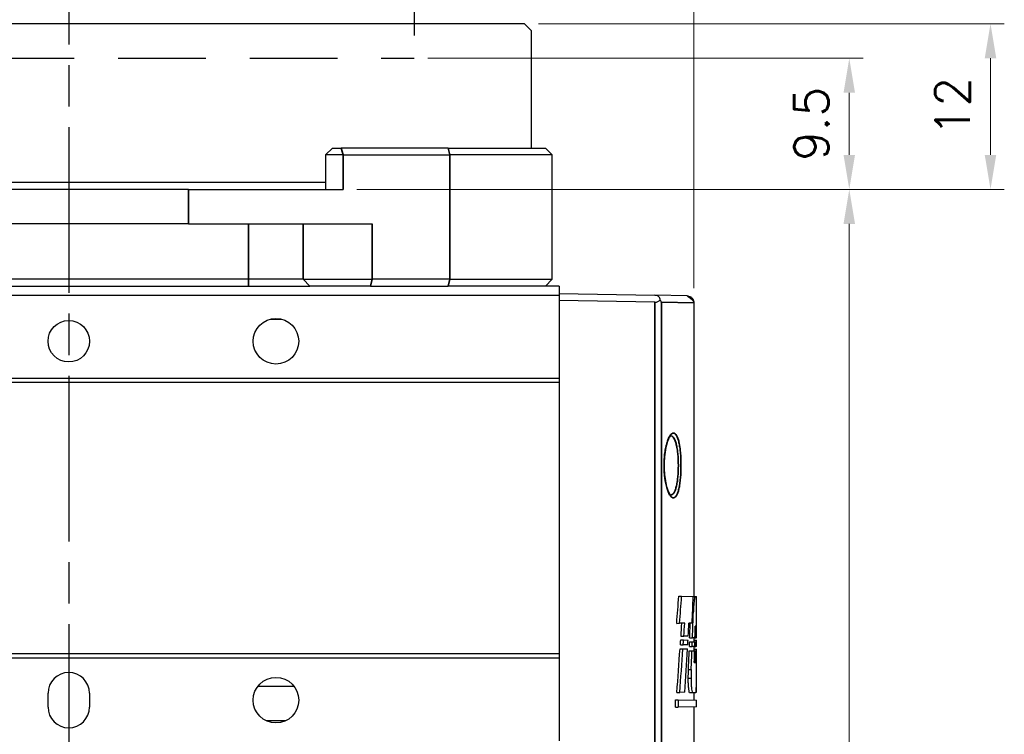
# Model space of a CAD drawing. Header units: millimetres. Extents: x 399 to 6076, y -1991 to 1602.
# Tile 54 of 256: x 4641 to 4712, y -1794 to -1742. Entities that reach past the tile are written whole.
import ezdxf

# ---------------------------------------------------------------- set-up
doc = ezdxf.new("R2010")
doc.units = ezdxf.units.MM
doc.linetypes.add('AM_ISO08W050', pattern=[18, 12, -1.5, 3, -1.5])
doc.linetypes.add('HIDDEN', pattern=[9.525, 6.35, -3.175])
for name, color, linetype, lineweight in [('AM_5', 3, 'Continuous', 25), ('AM_7', 4, 'AM_ISO08W050', 25), ('可見 (ISO)', 7, 'Continuous', 25), ('窄部可見 (ISO)', 7, 'Continuous', 35)]:
    doc.layers.add(name, color=color, linetype=linetype, lineweight=lineweight)
doc.styles.add('尺寸標註', font='romans.shx', dxfattribs={"bigfont": 'CHINESET.SHX'})
doc.dimstyles.new('CNS1$0', dxfattribs={"dimtxt": 2.5, "dimasz": 2.5, "dimexe": 1, "dimexo": 1, "dimgap": 1.5, "dimtad": 1, "dimtoh": 1, "dimdec": 1, "dimdsep": 46, "dimtxsty": '尺寸標註', "dimcen": 0, "dimclrd": 2, "dimclre": 2, "dimclrt": 1, "dimadec": 0, "dimazin": 2, "dimtp": 0.1, "dimtm": 0.1, "dimtfac": 0.71, "dimtdec": 1, "dimtmove": 0, "dimatfit": 0, "dimfxl": 0, "dimlwd": 13, "dimlwe": 13, "dimarcsym": 0})

# ---------------------------------------------------------------- blocks, each defined once
blk = doc.blocks.new('*D353')
at = {"layer": 'AM_5', "color": 2, "lineweight": 13}
for p, q in [((4644.155, -1730.644), (4644.155, -1716.644)), ((4689.402, -1761.29), (4689.402, -1716.644)), ((4646.655, -1717.644), (4686.902, -1717.644))]:
    blk.add_line(p, q, dxfattribs=at)
at = {"layer": 'AM_5', "color": 2}
for points in [[(4646.655, -1717.228), (4646.655, -1718.061), (4644.155, -1717.644)], [(4686.902, -1717.228), (4686.902, -1718.061), (4689.402, -1717.644)]]:
    blk.add_solid(points, dxfattribs=at)
at = {"layer": 'Defpoints', "color": 0}
for p in [(4689.402, -1717.644), (4644.155, -1731.644), (4689.402, -1762.29)]:
    blk.add_point(p, dxfattribs=at)
at = {"layer": 'AM_5', "color": 1, "insert": (4666.778, -1714.894), "char_height": 2.5, "attachment_point": 5, "style": '尺寸標註'}
blk.add_mtext('45.2', dxfattribs=at)
blk = doc.blocks.new('*D354')
at = {"layer": 'AM_5', "color": 2, "lineweight": 13}
for p, q in [((4602.155, -1761.107), (4602.155, -1706.644)), ((4689.402, -1761.29), (4689.402, -1706.644)), ((4604.655, -1707.644), (4686.902, -1707.644))]:
    blk.add_line(p, q, dxfattribs=at)
at = {"layer": 'AM_5', "color": 2}
for points in [[(4604.655, -1707.228), (4604.655, -1708.061), (4602.155, -1707.644)], [(4686.902, -1707.228), (4686.902, -1708.061), (4689.402, -1707.644)]]:
    blk.add_solid(points, dxfattribs=at)
at = {"layer": 'Defpoints', "color": 0}
for p in [(4689.402, -1707.644), (4602.155, -1762.107), (4689.402, -1762.29)]:
    blk.add_point(p, dxfattribs=at)
at = {"layer": 'AM_5', "color": 1, "insert": (4645.778, -1704.894), "char_height": 2.5, "attachment_point": 5, "style": '尺寸標註'}
blk.add_mtext('87.2', dxfattribs=at)
blk = doc.blocks.new('*D355')
at = {"layer": 'AM_5', "color": 2, "lineweight": 13}
for p, q in [((4572.085, -1763.994), (4572.085, -1694.144)), ((4689.402, -1761.29), (4689.402, -1694.144)), ((4686.902, -1695.144), (4574.585, -1695.144))]:
    blk.add_line(p, q, dxfattribs=at)
at = {"layer": 'AM_5', "color": 2}
for points in [[(4574.585, -1694.728), (4574.585, -1695.561), (4572.085, -1695.144)], [(4686.902, -1694.728), (4686.902, -1695.561), (4689.402, -1695.144)]]:
    blk.add_solid(points, dxfattribs=at)
at = {"layer": 'Defpoints', "color": 0}
for p in [(4572.085, -1695.144), (4689.402, -1762.29), (4572.085, -1764.994)]:
    blk.add_point(p, dxfattribs=at)
at = {"layer": 'AM_5', "color": 1, "insert": (4630.743, -1692.394), "char_height": 2.5, "attachment_point": 5, "style": '尺寸標註'}
blk.add_mtext('117.3', dxfattribs=at)
blk = doc.blocks.new('*D356')
at = {"layer": 'AM_5', "color": 2, "lineweight": 13}
for p, q in [((4665.007, -1754.144), (4701.655, -1754.144)), ((4700.655, -1840.644), (4700.655, -1756.644)), ((4664.134, -1843.144), (4701.655, -1843.144))]:
    blk.add_line(p, q, dxfattribs=at)
at = {"layer": 'AM_5', "color": 2}
for points in [[(4700.238, -1756.644), (4701.072, -1756.644), (4700.655, -1754.144)], [(4700.238, -1840.644), (4701.072, -1840.644), (4700.655, -1843.144)]]:
    blk.add_solid(points, dxfattribs=at)
at = {"layer": 'Defpoints', "color": 0}
for p in [(4664.007, -1754.144), (4700.655, -1754.144), (4663.134, -1843.144)]:
    blk.add_point(p, dxfattribs=at)
at = {"layer": 'AM_5', "color": 1, "insert": (4697.905, -1798.644), "char_height": 2.5, "attachment_point": 5, "rotation": 90, "style": '尺寸標註'}
blk.add_mtext('89', dxfattribs=at)
blk = doc.blocks.new('*D413')
at = {"layer": 'AM_5', "color": 2, "lineweight": 13}
for p, q in [((4670.155, -1744.644), (4701.655, -1744.644)), ((4700.655, -1751.644), (4700.655, -1747.144)), ((4665.007, -1754.144), (4701.655, -1754.144))]:
    blk.add_line(p, q, dxfattribs=at)
at = {"layer": 'AM_5', "color": 2}
for points in [[(4700.238, -1747.144), (4701.072, -1747.144), (4700.655, -1744.644)], [(4700.238, -1751.644), (4701.072, -1751.644), (4700.655, -1754.144)]]:
    blk.add_solid(points, dxfattribs=at)
at = {"layer": 'Defpoints', "color": 0}
for p in [(4669.155, -1744.644), (4700.655, -1744.644), (4664.007, -1754.144)]:
    blk.add_point(p, dxfattribs=at)
at = {"layer": 'AM_5', "color": 1, "insert": (4697.905, -1749.394), "char_height": 2.5, "attachment_point": 5, "rotation": 90, "style": '尺寸標註'}
blk.add_mtext('9.5', dxfattribs=at)
blk = doc.blocks.new('*D414')
at = {"layer": 'AM_5', "color": 2, "lineweight": 13}
for p, q in [((4678.155, -1742.144), (4711.877, -1742.144)), ((4710.877, -1751.644), (4710.877, -1744.644)), ((4665.007, -1754.144), (4711.877, -1754.144))]:
    blk.add_line(p, q, dxfattribs=at)
at = {"layer": 'AM_5', "color": 2}
for points in [[(4710.46, -1744.644), (4711.294, -1744.644), (4710.877, -1742.144)], [(4710.46, -1751.644), (4711.294, -1751.644), (4710.877, -1754.144)]]:
    blk.add_solid(points, dxfattribs=at)
at = {"layer": 'Defpoints', "color": 0}
for p in [(4677.155, -1742.144), (4710.877, -1742.144), (4664.007, -1754.144)]:
    blk.add_point(p, dxfattribs=at)
at = {"layer": 'AM_5', "color": 1, "insert": (4708.127, -1748.144), "char_height": 2.5, "attachment_point": 5, "rotation": 90, "style": '尺寸標註'}
blk.add_mtext('12', dxfattribs=at)

msp = doc.modelspace()

# ---------------------------------------------------------------- linework, layer by layer
at = {"color": 7, "linetype": 'HIDDEN'}
for p in [(4669.155, -1736.644), (4619.155, -1744.644)]:
    msp.add_line(p, (4669.155, -1744.644), dxfattribs=at)
at = {"layer": 'AM_7'}
msp.add_line((4644.155, -1731.644), (4644.155, -1821.254), dxfattribs=at)
at = {"layer": '可見 (ISO)'}
for p, q in [((4677.155, -1742.144), (4611.155, -1742.144)), ((4677.155, -1742.144), (4677.655, -1742.644)), ((4677.655, -1751.144), (4677.655, -1742.644)), ((4663.248, -1751.144), (4662.748, -1751.644)), ((4663.248, -1751.144), (4663.877, -1751.144)), ((4671.614, -1751.144), (4663.877, -1751.144)), ((4671.614, -1751.144), (4678.655, -1751.144)), ((4679.155, -1751.644), (4678.655, -1751.144)), ((4664.007, -1751.644), (4662.748, -1751.644)), ((4662.748, -1751.644), (4662.748, -1754.144)), ((4664.007, -1751.644), (4671.743, -1751.644)), ((4679.155, -1751.644), (4671.743, -1751.644)), ((4679.155, -1760.644), (4679.155, -1751.644)), ((4662.748, -1753.644), (4625.562, -1753.644)), ((4652.825, -1754.144), (4635.485, -1754.144)), ((4652.825, -1754.144), (4664.007, -1754.144)), ((4652.825, -1756.644), (4635.485, -1756.644)), ((4652.825, -1756.644), (4666.119, -1756.644)), ((4657.155, -1760.644), (4631.155, -1760.644)), ((4631.155, -1761.144), (4657.155, -1761.144)), ((4661.119, -1760.644), (4657.155, -1760.644)), ((4657.155, -1761.144), (4661.615, -1761.144)), ((4661.119, -1760.644), (4666.119, -1760.644)), ((4665.989, -1761.144), (4661.615, -1761.144)), ((4665.989, -1761.144), (4671.614, -1761.144)), ((4671.743, -1760.644), (4666.119, -1760.644)), ((4678.655, -1761.144), (4671.614, -1761.144)), ((4671.743, -1760.644), (4679.155, -1760.644)), ((4679.155, -1760.644), (4678.655, -1761.144)), ((4679.655, -1761.144), (4678.655, -1761.144)), ((4679.655, -1761.144), (4679.655, -1761.841)), ((4679.655, -1761.841), (4607.655, -1761.841)), ((4679.655, -1761.694), (4686.585, -1761.815)), ((4679.655, -1761.841), (4679.655, -1767.841)), ((4688.914, -1761.856), (4686.585, -1761.815)), ((4686.585, -1762.315), (4679.655, -1762.194)), ((4689.405, -1762.356), (4689.405, -1783.638)), ((4679.655, -1767.841), (4607.655, -1767.841)), ((4679.655, -1768.141), (4607.655, -1768.141)), ((4679.655, -1767.841), (4679.655, -1768.141)), ((4679.655, -1768.141), (4679.655, -1787.794)), ((4688.311, -1783.618), (4688.516, -1783.622)), ((4688.516, -1783.622), (4689.353, -1783.637)), ((4689.353, -1783.637), (4689.487, -1783.639)), ((4689.487, -1783.639), (4689.603, -1783.641)), ((4689.605, -1786.474), (4689.605, -1783.769)), ((4689.314, -1784.745), (4689.368, -1784.745)), ((4688.164, -1785.58), (4688.371, -1785.576)), ((4688.739, -1785.569), (4688.371, -1785.576)), ((4689.283, -1785.56), (4689.051, -1785.564)), ((4689.575, -1785.775), (4689.501, -1785.776)), ((4688.452, -1786.778), (4688.657, -1786.781)), ((4688.473, -1786.511), (4688.678, -1786.507)), ((4688.657, -1786.781), (4688.984, -1786.787)), ((4689.003, -1786.502), (4688.678, -1786.507)), ((4689.1, -1786.631), (4689.302, -1786.628)), ((4689.482, -1786.625), (4689.302, -1786.628)), ((4689.405, -1786.626), (4689.405, -1786.926)), ((4689.405, -1786.794), (4689.591, -1786.798)), ((4689.482, -1786.625), (4689.564, -1786.623)), ((4689.605, -1786.623), (4689.564, -1786.623)), ((4688.404, -1787.426), (4688.609, -1787.43)), ((4688.427, -1787.14), (4688.633, -1787.136)), ((4688.609, -1787.43), (4688.947, -1787.436)), ((4688.966, -1787.13), (4688.633, -1787.136)), ((4689.079, -1787.26), (4689.281, -1787.256)), ((4689.092, -1786.92), (4689.294, -1786.924)), ((4689.467, -1787.253), (4689.281, -1787.256)), ((4689.294, -1786.924), (4689.475, -1786.927)), ((4689.405, -1787.254), (4689.405, -1787.575)), ((4689.405, -1787.444), (4689.588, -1787.447)), ((4689.467, -1787.253), (4689.556, -1787.251)), ((4689.475, -1786.927), (4689.561, -1786.929)), ((4689.604, -1787.25), (4689.556, -1787.251)), ((4689.561, -1786.929), (4689.605, -1786.929)), ((4679.655, -1787.794), (4607.655, -1787.794)), ((4679.655, -1788.094), (4607.655, -1788.094)), ((4679.655, -1787.794), (4679.655, -1788.094)), ((4679.655, -1788.094), (4679.655, -1794.094)), ((4689.067, -1787.569), (4689.269, -1787.573)), ((4689.269, -1787.573), (4689.458, -1787.576)), ((4689.458, -1787.576), (4689.55, -1787.578)), ((4689.55, -1787.578), (4689.603, -1787.579)), ((4689.011, -1788.928), (4689.213, -1788.929)), ((4689.436, -1788.416), (4689.535, -1788.418)), ((4689.002, -1789.56), (4689.204, -1789.561)), ((4642.655, -1791.644), (4642.655, -1790.644)), ((4645.655, -1790.644), (4645.655, -1791.644)), ((4688.175, -1790.585), (4688.381, -1790.581)), ((4688.763, -1790.574), (4688.381, -1790.581)), ((4689.318, -1790.616), (4689.117, -1790.619)), ((4689.549, -1790.612), (4689.319, -1790.616)), ((4689.405, -1790.614), (4689.405, -1791.15)), ((4689.559, -1790.561), (4689.604, -1790.56)), ((4688.068, -1791.127), (4688.275, -1791.13)), ((4688.068, -1791.658), (4688.068, -1791.127)), ((4688.068, -1791.658), (4688.275, -1791.655)), ((4688.275, -1791.13), (4688.275, -1791.655)), ((4688.275, -1791.13), (4689.605, -1791.154)), ((4689.605, -1791.632), (4688.275, -1791.655)), ((4689.405, -1791.635), (4689.405, -1810.233)), ((4689.605, -1791.632), (4689.605, -1791.154))]:
    msp.add_line(p, q, dxfattribs=at)
for centre, radius in [((4644.155, -1765.144), 1.5), ((4659.155, -1765.144), 1.65), ((4659.155, -1791.144), 1.65)]:
    msp.add_circle(centre, radius, dxfattribs=at)
for centre, start, end in [((4644.155, -1790.644), 0, 180), ((4644.155, -1791.644), 180, 0)]:
    msp.add_arc(centre, 1.5, start, end, dxfattribs=at)
for centre, major_axis, ratio, start_param, end_param in [((4686.576, -1761.815), (-0.358, 0.361), 0.965693, 2.360557, 3.237574), ((4246.454, -1752.243), (442.267, -25.021), 0.951069, 6.263403, 6.268071), ((4244.393, -1752.227), (444.525, -25.149), 0.951069, 6.263777, 6.268404), ((4212.496, -1771.513), (476.418, 26.953), 0.951069, 6.192818, 6.197057), ((4210.18, -1767.918), (478.719, -27.285), 0.951806, 0.018811, 0.022939), ((4231.969, -1756.689), (456.738, -26.032), 0.951806, 6.274464, 6.276623), ((4229.9, -1756.677), (459.004, -26.161), 0.951806, 6.274785, 6.276933), ((4212.596, -1766.389), (476.301, 27.147), 0.951806, 6.179076, 6.181142), ((4212.16, -1767.921), (476.542, -27.161), 0.951806, 0.018621, 0.020975), ((4201.397, -1778.812), (487.491, 27.785), 0.951806, 6.206565, 6.208391), ((4201.823, -1777.983), (487.066, -27.761), 0.951806, 0.041205, 0.043032), ((4643.656, -1755.629), (-0.938, 140.961), 0.324485, 4.484781, 4.487414), ((4643.651, -1755.626), (-0.943, 141.584), 0.3245, 4.485792, 4.48836), ((4643.656, -1766.16), (0.943, 141.576), 0.324483, 4.565882, 4.568332), ((4643.656, -1785.337), (-0.855, -223.216), 0.205814, 1.564452, 1.56504), ((4199.902, -1789.092), (488.984, 27.87), 0.951806, 6.228672, 6.22899), ((4643.655, -1755.29), (0.935, -142.232), 0.321589, 1.317912, 1.340768), ((4643.655, -1755.29), (0.94, -142.854), 0.321589, 1.319052, 1.341752), ((4216.893, -1766.47), (472.004, 26.902), 0.951806, 6.16979, 6.176773), ((4643.652, -1767.9), (-0.939, 140.967), 0.324499, 4.572462, 4.574891), ((4643.655, -1767.902), (-0.942, 141.578), 0.324488, 4.573096, 4.575464), ((4643.647, -1778.863), (0.942, 141.591), 0.324516, 4.655261, 4.657566), ((4643.654, -1778.109), (-0.942, 141.579), 0.32449, 4.645614, 4.647898), ((4199.622, -1788.769), (489.264, -27.886), 0.951806, 0.062362, 0.062643), ((4643.658, -1789.072), (0.942, 141.574), 0.324478, 4.727419, 4.729687), ((4215.28, -1768.113), (473.425, -26.983), 0.951806, 0.013684, 0.016697), ((4213.29, -1768.11), (475.611, -27.108), 0.951806, 0.013887, 0.01688), ((4210.225, -1778.899), (478.688, 27.062), 0.950998, 6.202937, 6.204779), ((4210.744, -1778.077), (478.17, -27.033), 0.950998, 0.036675, 0.03852), ((4199.619, -1789.005), (489.267, 27.886), 0.951806, 6.222178, 6.226432), ((4199.622, -1788.769), (489.264, -27.886), 0.951806, 0.055971, 0.059557)]:
    msp.add_ellipse(centre, major_axis=major_axis, ratio=ratio, start_param=start_param, end_param=end_param, dxfattribs=at)
for points, knots in [([(4686.966, -1762.142), (4686.964, -1762.103), (4686.956, -1762.064), (4686.925, -1761.989), (4686.902, -1761.953), (4686.841, -1761.894), (4686.806, -1761.87), (4686.738, -1761.84), (4686.708, -1761.831), (4686.647, -1761.819), (4686.616, -1761.816), (4686.585, -1761.815)], [0.00000087, 0.00000087, 0.00000087, 0.00000087, 0.01642997, 0.01642997, 0.03297362, 0.03297362, 0.04733203, 0.04733203, 0.05698009, 0.05698009, 0.06635361, 0.06635361, 0.06635361, 0.06635361]), ([(4688.914, -1761.856), (4688.914, -1761.856), (4688.914, -1761.856), (4688.914, -1761.856), (4688.914, -1761.856), (4688.916, -1761.856), (4688.917, -1761.856), (4688.921, -1761.856), (4688.925, -1761.856), (4688.961, -1761.858), (4688.994, -1761.863), (4689.079, -1761.884), (4689.131, -1761.906), (4689.205, -1761.954), (4689.232, -1761.976), (4689.258, -1762.001), (4689.259, -1762.003), (4689.267, -1762.01), (4689.272, -1762.016), (4689.293, -1762.039), (4689.307, -1762.058), (4689.351, -1762.123), (4689.374, -1762.174), (4689.397, -1762.258), (4689.402, -1762.29), (4689.405, -1762.333), (4689.405, -1762.345), (4689.405, -1762.356)], [0, 0, 0, 0, 0.00001337, 0.00001337, 0.00004901, 0.00004901, 0.00042924, 0.00042924, 0.00144321, 0.00144321, 0.01132451, 0.01132451, 0.02775701, 0.02775701, 0.03787048, 0.03787048, 0.03864818, 0.03864818, 0.0409818, 0.0409818, 0.04799743, 0.04799743, 0.06448871, 0.06448871, 0.07409933, 0.07409933, 0.07745578, 0.07745578, 0.07745578, 0.07745578]), ([(4688.914, -1761.856), (4688.914, -1761.856), (4688.914, -1761.856), (4688.914, -1761.856), (4688.914, -1761.856), (4688.914, -1761.856), (4689.405, -1762.122), (4689.405, -1762.356)], [0, 0, 0, 0, 0.00003896, 0.00003896, 0.00005822, 0.00005822, 0.07014915, 0.07014915, 0.07014915, 0.07014915]), ([(4687.051, -1762.315), (4687.048, -1762.306), (4687.045, -1762.297), (4687.034, -1762.268), (4687.025, -1762.247), (4687.001, -1762.198), (4686.985, -1762.17), (4686.966, -1762.142)], [-0.0247686, -0.0247686, -0.0247686, -0.0247686, -0.02091448, -0.02091448, -0.01229054, -0.01229054, -0.00000097, -0.00000097, -0.00000097, -0.00000097]), ([(4687.741, -1771.998), (4687.741, -1771.998), (4687.735, -1772), (4687.698, -1772.03), (4687.65, -1772.087), (4687.56, -1772.256), (4687.515, -1772.364), (4687.427, -1772.64), (4687.383, -1772.819), (4687.312, -1773.218), (4687.284, -1773.446), (4687.262, -1773.79), (4687.257, -1773.903), (4687.254, -1774.045), (4687.254, -1774.074), (4687.254, -1774.124), (4687.254, -1774.146), (4687.254, -1774.232), (4687.255, -1774.297), (4687.263, -1774.556), (4687.277, -1774.749), (4687.323, -1775.147), (4687.359, -1775.352), (4687.444, -1775.711), (4687.494, -1775.869), (4687.598, -1776.115), (4687.654, -1776.205), (4687.721, -1776.281), (4687.741, -1776.29), (4687.741, -1776.29)], [0.0207169, 0.0207169, 0.0207169, 0.0207169, 0.0486597, 0.0486597, 0.1137949, 0.1137949, 0.1731123, 0.1731123, 0.2422385, 0.2422385, 0.3140264, 0.3140264, 0.3480923, 0.3480923, 0.3567118, 0.3567118, 0.3631759, 0.3631759, 0.3825853, 0.3825853, 0.441293, 0.441293, 0.5111221, 0.5111221, 0.5820149, 0.5820149, 0.6530275, 0.6530275, 0.6994876, 0.6994876, 0.6994876, 0.6994876]), ([(4689.487, -1783.639), (4689.477, -1783.657), (4689.465, -1783.695), (4689.437, -1783.837), (4689.421, -1783.965), (4689.393, -1784.26), (4689.38, -1784.447), (4689.371, -1784.683), (4689.369, -1784.714), (4689.368, -1784.745)], [-0.231066, -0.231066, -0.231066, -0.231066, -0.1883894, -0.1883894, -0.1255662, -0.1255662, -0.0627831, -0.0627831, -0.053411, -0.053411, -0.053411, -0.053411]), ([(4689.605, -1783.769), (4689.605, -1783.747), (4689.605, -1783.728), (4689.605, -1783.669), (4689.604, -1783.646), (4689.603, -1783.641)], [-0.18809261, -0.18809261, -0.18809261, -0.18809261, -0.17584149, -0.17584149, -0.14486418, -0.14486418, -0.14486418, -0.14486418]), ([(4689.117, -1790.619), (4689.104, -1790.62), (4689.089, -1790.596), (4689.061, -1790.5), (4689.048, -1790.428), (4689.026, -1790.26), (4689.017, -1790.154), (4689.004, -1789.922), (4689.001, -1789.796), (4689.001, -1789.639), (4689.001, -1789.6), (4689.002, -1789.56)], [0.1421247, 0.1421247, 0.1421247, 0.1421247, 0.177904, 0.177904, 0.2136834, 0.2136834, 0.2492251, 0.2492251, 0.2847668, 0.2847668, 0.2963185, 0.2963185, 0.2963185, 0.2963185]), ([(4689.204, -1789.561), (4689.203, -1789.6), (4689.203, -1789.639), (4689.203, -1789.678), (4689.203, -1789.796), (4689.206, -1789.921), (4689.219, -1790.153), (4689.228, -1790.258), (4689.249, -1790.425), (4689.263, -1790.497), (4689.29, -1790.593), (4689.305, -1790.616), (4689.319, -1790.616), (4689.319, -1790.616), (4689.319, -1790.616)], [-0.0115197, -0.0115197, -0.0115197, -0.0115197, 0, 0, 0, 0.0354088, 0.0354088, 0.0708176, 0.0708176, 0.1064609, 0.1064609, 0.1421042, 0.1421042, 0.1426401, 0.1426401, 0.1426401, 0.1426401]), ([(4689.549, -1790.612), (4689.555, -1790.59), (4689.56, -1790.558), (4689.573, -1790.431), (4689.579, -1790.303), (4689.588, -1790.007), (4689.591, -1789.821), (4689.593, -1789.599), (4689.594, -1789.581), (4689.594, -1789.563)], [-0.7207878, -0.7207878, -0.7207878, -0.7207878, -0.6892162, -0.6892162, -0.6265587, -0.6265587, -0.563995, -0.563995, -0.5586618, -0.5586618, -0.5586618, -0.5586618])]:
    msp.add_open_spline(points, degree=3, knots=knots, dxfattribs=at)
for points, weights in [([(4658.752, -1763.544), (4659.155, -1763.544), (4659.558, -1763.544)], [2.85453941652, 2.94374377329, 2.85453941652]), ([(4660.467, -1790.144), (4659.155, -1790.144), (4657.843, -1790.144)], [2.88408998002, 4.75874846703, 2.88408998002]), ([(4659.842, -1792.644), (4659.155, -1792.644), (4658.468, -1792.644)], [1.79251403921, 1.97176544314, 1.79251403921])]:
    msp.add_rational_spline(points, weights, degree=2, dxfattribs=at)
for points in [[(4689.002, -1789.56), (4689.004, -1789.351), (4689.007, -1789.14), (4689.011, -1788.928)], [(4689.213, -1788.929), (4689.209, -1789.141), (4689.206, -1789.352), (4689.204, -1789.561)]]:
    msp.add_open_spline(points, degree=3, dxfattribs=at)
at = {"layer": '窄部可見 (ISO)'}
for p, q in [((4664.007, -1751.644), (4663.877, -1751.144)), ((4671.743, -1751.644), (4671.614, -1751.144)), ((4664.007, -1754.144), (4664.007, -1751.644)), ((4671.743, -1751.644), (4671.743, -1760.644)), ((4652.825, -1756.644), (4652.825, -1754.144)), ((4657.155, -1760.644), (4657.155, -1756.644)), ((4661.119, -1756.644), (4661.119, -1760.644)), ((4666.119, -1760.644), (4666.119, -1756.644)), ((4657.155, -1760.644), (4657.155, -1761.144)), ((4661.119, -1760.644), (4661.615, -1761.144)), ((4666.119, -1760.644), (4665.989, -1761.144)), ((4671.743, -1760.644), (4671.614, -1761.144)), ((4686.585, -1809.523), (4686.585, -1762.315)), ((4689.405, -1762.356), (4687.051, -1762.315)), ((4687.051, -1762.315), (4687.051, -1809.523))]:
    msp.add_line(p, q, dxfattribs=at)
for points, knots in [([(4687.248, -1774.372), (4687.243, -1774.215), (4687.243, -1774.056), (4687.254, -1773.746), (4687.264, -1773.593), (4687.293, -1773.296), (4687.313, -1773.151), (4687.359, -1772.881), (4687.386, -1772.754), (4687.447, -1772.518), (4687.48, -1772.412), (4687.55, -1772.222), (4687.588, -1772.137), (4687.665, -1771.997), (4687.704, -1771.941), (4687.785, -1771.854), (4687.825, -1771.825), (4687.945, -1771.781), (4688.024, -1771.81), (4688.166, -1771.982), (4688.231, -1772.126), (4688.312, -1772.414), (4688.336, -1772.524), (4688.38, -1772.761), (4688.398, -1772.889), (4688.445, -1773.298), (4688.465, -1773.608), (4688.477, -1774.228), (4688.471, -1774.547), (4688.442, -1774.992), (4688.429, -1775.137), (4688.397, -1775.41), (4688.378, -1775.537), (4688.335, -1775.773), (4688.31, -1775.883), (4688.255, -1776.074), (4688.226, -1776.157), (4688.129, -1776.368), (4688.057, -1776.453), (4687.941, -1776.493), (4687.902, -1776.492), (4687.822, -1776.461), (4687.781, -1776.431), (4687.701, -1776.343), (4687.661, -1776.286), (4687.584, -1776.144), (4687.547, -1776.059), (4687.477, -1775.868), (4687.444, -1775.761), (4687.384, -1775.525), (4687.357, -1775.396), (4687.288, -1774.991), (4687.258, -1774.687), (4687.248, -1774.372)], [0, 0, 0, 0, 0.00047265, 0.00047265, 0.0009453, 0.0009453, 0.00141795, 0.00141795, 0.0018906, 0.0018906, 0.00236326, 0.00236326, 0.00283591, 0.00283591, 0.00330856, 0.00330856, 0.00378121, 0.00378121, 0.00472651, 0.00472651, 0.00567181, 0.00567181, 0.00614446, 0.00614446, 0.00661711, 0.00661711, 0.00756242, 0.00756242, 0.00850772, 0.00850772, 0.00898037, 0.00898037, 0.00945302, 0.00945302, 0.00992567, 0.00992567, 0.01039832, 0.01039832, 0.01134362, 0.01134362, 0.01181628, 0.01181628, 0.01228893, 0.01228893, 0.01276158, 0.01276158, 0.01323423, 0.01323423, 0.01370688, 0.01370688, 0.01417953, 0.01417953, 0.01512483, 0.01512483, 0.01512483, 0.01512483]), ([(4687.739, -1776.289), (4687.756, -1776.289), (4687.772, -1776.286), (4687.789, -1776.281), (4687.866, -1776.257), (4687.938, -1776.179), (4688.002, -1776.05), (4688.034, -1775.986), (4688.064, -1775.91), (4688.091, -1775.823), (4688.118, -1775.736), (4688.143, -1775.636), (4688.164, -1775.528), (4688.186, -1775.42), (4688.205, -1775.303), (4688.221, -1775.178), (4688.236, -1775.053), (4688.249, -1774.92), (4688.259, -1774.785), (4688.278, -1774.513), (4688.285, -1774.221), (4688.279, -1773.937), (4688.273, -1773.653), (4688.253, -1773.37), (4688.222, -1773.12), (4688.206, -1772.995), (4688.188, -1772.878), (4688.166, -1772.77), (4688.144, -1772.661), (4688.12, -1772.561), (4688.093, -1772.473), (4688.039, -1772.297), (4687.974, -1772.165), (4687.904, -1772.087), (4687.852, -1772.03), (4687.796, -1772), (4687.739, -1771.999)], [0.003263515, 0.003263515, 0.003263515, 0.003263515, 0.003449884, 0.003449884, 0.003449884, 0.004312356, 0.004312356, 0.004312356, 0.004743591, 0.004743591, 0.004743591, 0.005174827, 0.005174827, 0.005174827, 0.005606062, 0.005606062, 0.005606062, 0.006037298, 0.006037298, 0.006037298, 0.006899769, 0.006899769, 0.006899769, 0.00776224, 0.00776224, 0.00776224, 0.008193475, 0.008193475, 0.008193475, 0.008624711, 0.008624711, 0.008624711, 0.009487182, 0.009487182, 0.009487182, 0.010118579, 0.010118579, 0.010118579, 0.010118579])]:
    msp.add_open_spline(points, degree=3, knots=knots, dxfattribs=at)
msp.add_rational_spline([(4687.248, -1774.372), (4687.257, -1774.369), (4687.257, -1774.366)], [1.00000251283, 0.927342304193, 0.880933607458], degree=2, dxfattribs=at)

# ---------------------------------------------------------------- dimensions: what is measured, and where the dimension line sits
at = {"layer": 'AM_5'}
for base, p1, p2, picture, middle in [((4572.085, -1695.144), (4689.402, -1762.29), (4572.085, -1764.994), '*D355', (4630.743, -1692.394)), ((4689.402, -1707.644), (4602.155, -1762.107), (4689.402, -1762.29), '*D354', (4645.778, -1704.894)), ((4689.402, -1717.644), (4644.155, -1731.644), (4689.402, -1762.29), '*D353', (4666.778, -1714.894))]:
    dim = msp.add_linear_dim(base=base, p1=p1, p2=p2, dimstyle='CNS1$0', override={"dimfxl": 4, "dimarcsym": 1}, dxfattribs=at)
    dim.commit()
    dim.dimension.update_dxf_attribs({"geometry": picture, "text_midpoint": middle})
for base, p1, p2, picture, middle in [((4710.877, -1742.144), (4664.007, -1754.144), (4677.155, -1742.144), '*D414', (4708.127, -1748.144)), ((4700.655, -1744.644), (4664.007, -1754.144), (4669.155, -1744.644), '*D413', (4697.905, -1749.394)), ((4700.655, -1754.144), (4663.134, -1843.144), (4664.007, -1754.144), '*D356', (4697.905, -1798.644))]:
    dim = msp.add_linear_dim(base=base, p1=p1, p2=p2, angle=90, dimstyle='CNS1$0', override={"dimtix": 1, "dimfxl": 4, "dimarcsym": 1}, dxfattribs=at)
    dim.commit()
    dim.dimension.update_dxf_attribs({"geometry": picture, "text_midpoint": middle})

doc.saveas('drawing.dxf')
